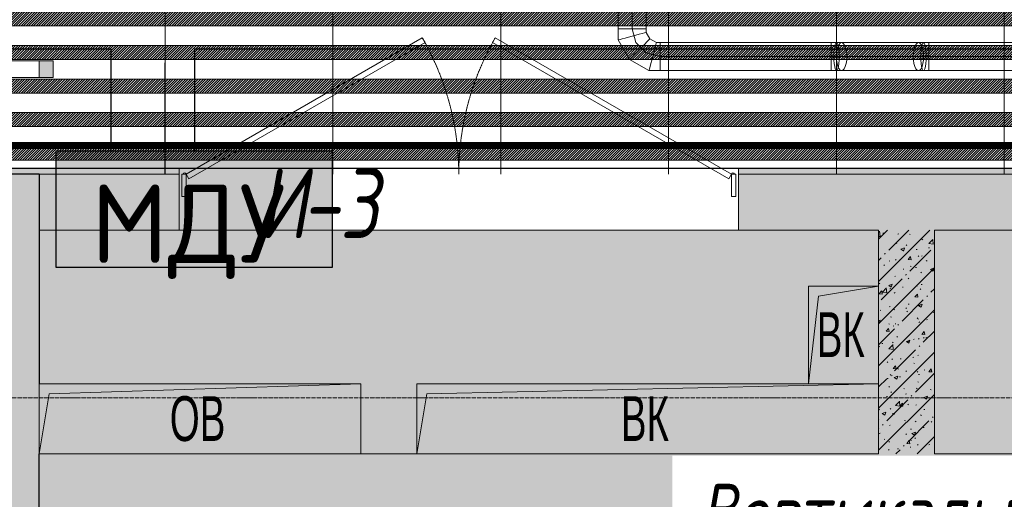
# Model space of a CAD drawing. Header units: millimetres. Extents: x -525784 to 178656, y -69521 to 385150.
# Tile 235 of 256: x -183722 to -180203, y 364682 to 366396. Entities that reach past the tile are written whole.
import ezdxf
from ezdxf import colors
from ezdxf.entities.mleader import LeaderData, LeaderLine
from ezdxf.math import Vec2, Vec3

# ---------------------------------------------------------------- set-up
doc = ezdxf.new("R2010")
doc.units = ezdxf.units.MM
for name, pattern in [('( Hidden )', [0.375, 0.25, -0.125]), ('-D1-02х01', [3, 2, -1]), ('-D1-03x03', [6, 3, -3]), ('-D1d1-15x02', [19, 15, -2, 0, -2]), ('DASHDOT', [25.4, 12.7, -6.35, 0, -6.35])]:
    doc.linetypes.add(name, pattern=pattern)
doc.layers.get('Defpoints').update_dxf_attribs({"color": 31})
for name, color, linetype, lineweight in [('_0', 7, 'Continuous', 13), ('A-DETL-GENF', 7, 'Continuous', 5), ('A-DOOR', 7, 'Continuous', 5), ('A-DOOR-IDEN', 7, 'Continuous', 9), ('A-GENM-HDLN', 7, '-D1-03x03', 5), ('A-WALL', 7, 'Continuous', 5), ('A-WALL-FNSH', 8, 'Continuous', 5), ('dim_light', 12, 'Continuous', 9), ('dim_razv', 93, 'DASHDOT', 9), ('I-WALL', 7, 'Continuous', 5), ('light_pot', 52, 'Continuous', 15), ('M-EQPM', 7, 'Continuous', 5), ('M-EQPM-IDEN', 7, 'Continuous', 5), ('pot', 183, 'Continuous', 15), ('pot sh', 183, 'Continuous', 15), ('S-GRID', 7, 'Continuous', 5)]:
    doc.layers.add(name, color=color, linetype=linetype, lineweight=lineweight)
for name, color, linetype, true_color in [('PDF13_0', 30, 'Continuous', 0xff7f00), ('PDF13_Оборудование', 7, 'Continuous', 0xffffff), ('PDF7_Geometry', 7, 'Continuous', 0xaaaaaa)]:
    doc.layers.add(name, color=color, linetype=linetype, true_color=true_color)
doc.layers.add('PDF_Text', color=7, linetype='Continuous')
doc.layers.add('pol', color=7, linetype='Continuous', lineweight=15, true_color=0x738991)
doc.layers.add('Сводный план', color=1, linetype='Continuous', lineweight=0, true_color=0xff0000)
doc.styles.add('Arial Narrow_2', font='txt', dxfattribs={"width": 0.75, "height": 250})
doc.styles.add('fl_iso paper', font='isocpeur.ttf', dxfattribs={"width": 0.8, "oblique": 10})
doc.styles.add('In tre', font='isocpeur.ttf', dxfattribs={"width": 0.8, "oblique": 10})
doc.styles.add('PDF ISOCPEUR', font='isocpeur.ttf')
doc.dimstyles.new('In tre 1_75', dxfattribs={"dimtxt": 220, "dimasz": 120, "dimexe": 60, "dimexo": 10, "dimgap": 50, "dimtad": 1, "dimdec": 0, "dimrnd": 5, "dimzin": 0, "dimdsep": 46, "dimtxsty": 'fl_iso paper', "dimblk": 'ARCHTICK', "dimcen": 0, "dimdle": 60, "dimadec": 0, "dimazin": 0, "dimtfac": 1, "dimtdec": 0, "dimtofl": 0, "dimtmove": 1, "dimatfit": 1, "dimfxl": 1, "dimtfill": 1, "dimtolj": 1, "dimtzin": 0, "dimarcsym": 1})
pattern_1 = [(225, (-233499.5126, 347304.789), (4.49012806, -4.49012806), [])]
pattern_2 = [(45, (-192252.93, 346694.18), (-75.43415, 75.43415), [106.68, -17.78, 3.556, -17.78]), (45, (-192252.93, 346769.56), (-75.43415, 75.43415), []), (50, (-192252.93, 346694.18), (127.5292, -11.1576), [13.335, -146.685]), (355, (-192252.93, 346694.18), (-24.6697, 133.74), [10.668, -117.348]), (100.451, (-192242.31, 346693.25), (102.85973, 122.5818), [11.333, -124.663]), (46.184, (-192252.93, 346729.74), (189.7552, -29.4304), [20.002, -220.027]), (96.636, (-192237.12, 346727.29), (166.1822, 173.1996), [17, -186.995]), (351.184, (-192252.93, 346729.74), (166.184, 173.1976), [16.002, -176.022]), (21, (-192235.15, 346720.85), (106.13027, -71.58603), [13.335, -146.685]), (326, (-192235.15, 346720.85), (43.2619, 128.93175), [10.668, -117.348]), (71.451, (-192226.31, 346714.88), (149.392, 57.34505), [11.333, -124.663]), (37.5, (-192252.935, 346694.178), (2.16223, 59.18836), [3.353, -112.573, 3.353, -115.773, -117.792]), (37.5, (-192252.935, 346694.178), (2.16223, 59.18836), [-235.052, 3.353, -114.44]), (7.5, (-192252.935, 346694.18), (46.77386, 70.12615), [3.353, -64.567, 3.353, -109.906, -44.894]), (7.5, (-192252.935, 346694.18), (46.77386, 70.12615), [-181.178, 3.353, -41.542]), (327.5, (-192292.584, 346694.18), (94.91367, -4.01009), [3.353, -41.097, 3.353, -135.331, -184.023]), (327.5, (-192292.584, 346694.18), (94.91367, -4.01009), [-183.134, 3.353, -180.67]), (317.5, (-192310.36, 346694.18), (103.69057, 17.79882), [3.353, -54.432, 3.353, -88.748, -130.683]), (317.5, (-192310.36, 346694.18), (103.69057, 17.79882), [-149.885, 3.353, -127.33])]

# ---------------------------------------------------------------- blocks, each defined once
blk = doc.blocks.new('*U3567')
at = {"layer": 'light_pot', "linetype": 'ByBlock', "lineweight": 0}
h = blk.add_hatch(color=252, dxfattribs=at)
h.dxf.hatch_style = 1
h.paths.add_polyline_path([(-500, 30), (-550, 30), (-550, -30), (-500, -30)])
h = blk.add_hatch(color=252, dxfattribs=at)
h.dxf.hatch_style = 1
h.paths.add_polyline_path([(500, 30), (550, 30), (550, -30), (500, -30)])
for points in [[(-500, 30), (-550, 30), (-550, -30), (-500, -30)], [(500, -30), (-500, -30), (-500, 30), (500, 30)], [(500, 30), (550, 30), (550, -30), (500, -30)]]:
    blk.add_lwpolyline(points, close=True, dxfattribs=at)
blk = doc.blocks.new('*U3564')
at = {"layer": 'light_pot', "color": 0, "linetype": 'ByBlock', "lineweight": -2, "transparency": 16777216}
blk.add_blockref('*U3567', (0, 0), dxfattribs=at)
blk = doc.blocks.new('_ArchTick')
at = {"color": 0, "linetype": 'ByBlock', "lineweight": 9, "const_width": 0.15}
blk.add_lwpolyline([(-0.5, -0.5), (0.5, 0.5)], dxfattribs=at)
blk = doc.blocks.new('*D6234')
at = {"layer": 'Defpoints', "color": 0, "transparency": 16777216}
for p in [(-178952.9, 366427.3), (-184152.9, 366189.7), (-178952.9, 366189.7)]:
    blk.add_point(p, dxfattribs=at)
at = {"layer": 'dim_light', "color": 0, "lineweight": -2, "transparency": 16777216}
for p, q in [((-184152.9, 366199.7), (-184152.9, 366487.3)), ((-178952.9, 366199.7), (-178952.9, 366487.3)), ((-184212.9, 366427.3), (-178892.9, 366427.3))]:
    blk.add_line(p, q, dxfattribs=at)
at = {"layer": 'dim_light', "color": 0, "lineweight": -2, "transparency": 16777216, "xscale": 120, "yscale": 120, "zscale": 120, "rotation": 180}
blk.add_blockref('_ArchTick', (-184152.9, 366427.3), dxfattribs=at)
at = {"layer": 'dim_light', "color": 0, "lineweight": -2, "transparency": 16777216, "xscale": 120, "yscale": 120, "zscale": 120}
blk.add_blockref('_ArchTick', (-178952.9, 366427.3), dxfattribs=at)
at = {"layer": 'dim_light', "color": 0, "transparency": 16777216, "insert": (-181552.9, 366587.3), "char_height": 220, "attachment_point": 5, "style": 'fl_iso paper', "bg_fill": 3, "box_fill_scale": 1.1, "bg_fill_color": 256, "bg_fill_true_color": 13158600, "bg_fill_transparency": 0}
blk.add_mtext('\\A1;5200', dxfattribs=at)
blk = doc.blocks.new('ghftytytd')
at = {"layer": 'PDF7_Geometry', "color": 5, "lineweight": 18, "true_color": 0x0000ff}
for points in [[(10870, 19520), (10870, 19507), (10870, 19495), (10870, 19484.6), (10870, 19476.6), (10870, 19471.7), (10870, 19470), (10870, 19471.7), (10870, 19476.6), (10870, 19484.6), (10870, 19495), (10870, 19507), (10870, 19520), (11481.1, 19520), (11481.1, 19532.9), (11481.1, 19544.9), (11481.1, 19555.3), (11481.1, 19563.3), (11481.1, 19568.3), (11481.1, 19570), (11500.5, 19570), (11498, 19568.3), (11495.7, 19563.3), (11493.6, 19555.3), (11492.1, 19544.9), (11491.1, 19532.9), (11490.8, 19520), (11491.1, 19507), (11492.1, 19495), (11493.6, 19484.6), (11495.7, 19476.6), (11498, 19471.7), (11500.5, 19470), (11481.1, 19470), (10870, 19470), (10829.8, 19470), (10760.2, 19510.2), (10720, 19579.8), (10720, 19619.9), (10720, 19800)], [(10770, 19619.9), (10770, 19800)], [(10770, 19619.9), (10783.4, 19570)], [(10770, 19619.9), (10782.9, 19619.9), (10795, 19619.9), (10805.4, 19619.9), (10813.3, 19619.9), (10818.3, 19619.9), (10820, 19619.9)], [(10820, 19606.6), (10820, 19619.9)], [(10833.4, 19583.4), (10820, 19606.6)], [(10783.4, 19570), (10820, 19533.4)], [(10856.6, 19570), (10833.4, 19583.4)], [(10870, 19570), (10856.6, 19570)], [(10870, 19520), (10870, 19532.9), (10870, 19544.9), (10870, 19555.3), (10870, 19563.3), (10870, 19568.3), (10870, 19570)], [(10870, 19570), (10870, 19568.3), (10870, 19563.3), (10870, 19555.3), (10870, 19544.9), (10870, 19532.9), (10870, 19520)], [(11481.1, 19570), (10870, 19570)], [(10870, 19570), (10870, 19568.3), (10870, 19563.3), (10870, 19555.3), (10870, 19544.9), (10870, 19532.9), (10870, 19520)], [(10870, 19520), (10870, 19532.9), (10870, 19544.9), (10870, 19555.3), (10870, 19563.3), (10870, 19568.3), (10870, 19570)], [(11481.1, 19570), (11481.1, 19568.3), (11481.1, 19563.3), (11481.1, 19555.3), (11481.1, 19544.9), (11481.1, 19532.9), (11481.1, 19520)], [(18250.4, 19570), (11830.3, 19570), (11830.3, 19568.3), (11830.3, 19563.3), (11830.3, 19555.3), (11830.3, 19544.9), (11830.3, 19532.9), (11830.3, 19520), (12634.5, 19520), (11830.3, 19520), (11830.3, 19532.9), (11830.3, 19544.9), (11830.3, 19555.3), (11830.3, 19563.3), (11830.3, 19568.3), (11830.3, 19570), (11810.9, 19570), (11813.4, 19568.3), (11815.8, 19563.3), (11817.8, 19555.3), (11819.3, 19544.9), (11820.3, 19532.9), (11820.6, 19520), (11820.3, 19507), (11819.3, 19495), (11817.8, 19484.6), (11815.8, 19476.6), (11813.4, 19471.7), (11810.9, 19470), (11808.4, 19471.7), (11806.1, 19476.6), (11804.1, 19484.6), (11802.5, 19495), (11801.6, 19507), (11801.2, 19520), (11801.6, 19532.9), (11802.5, 19544.9), (11804.1, 19555.3), (11806.1, 19563.3), (11808.4, 19568.3), (11810.9, 19570), (11793, 19570), (11518.5, 19570), (11513.6, 19568.3), (11509.1, 19563.3), (11505.3, 19555.3), (11502.3, 19544.9), (11500.5, 19532.9), (11499.8, 19520), (11500.5, 19507), (11502.3, 19495), (11505.3, 19484.6), (11509.1, 19476.6), (11513.6, 19471.7), (11518.5, 19470), (11523.3, 19471.7), (11527.8, 19476.6), (11531.7, 19484.6), (11534.6, 19495), (11536.5, 19507), (11537.1, 19520), (11536.5, 19532.9), (11534.6, 19544.9), (11531.7, 19555.3), (11527.8, 19563.3), (11523.3, 19568.3), (11518.5, 19570), (11513.6, 19568.3), (11509.1, 19563.3), (11505.3, 19555.3), (11502.3, 19544.9), (11500.5, 19532.9), (11499.8, 19520), (11500.5, 19507), (11502.3, 19495), (11505.3, 19484.6), (11509.1, 19476.6), (11513.6, 19471.7), (11518.5, 19470), (11793, 19470), (11797.8, 19471.7), (11802.3, 19476.6), (11806.1, 19484.6), (11809.1, 19495), (11811, 19507), (11811.6, 19520), (11811, 19532.9), (11809.1, 19544.9), (11806.1, 19555.3), (11802.3, 19563.3), (11797.8, 19568.3), (11793, 19570), (11788.1, 19568.3), (11783.6, 19563.3), (11779.8, 19555.3), (11776.8, 19544.9), (11774.9, 19532.9), (11774.3, 19520), (11774.9, 19507), (11776.8, 19495), (11779.8, 19484.6), (11783.6, 19476.6), (11788.1, 19471.7), (11793, 19470), (11810.9, 19470), (11830.3, 19470), (18250.4, 19470)], [(10820, 19533.4), (10870, 19520)], [(11481.1, 19520), (10870, 19520)], [(10870, 19520), (10870, 19507), (10870, 19495), (10870, 19484.6), (10870, 19476.6), (10870, 19471.7), (10870, 19470)], [(10870, 19470), (10870, 19471.7), (10870, 19476.6), (10870, 19484.6), (10870, 19495), (10870, 19507), (10870, 19520)], [(11518.5, 19520), (11500.1, 19520), (11481.1, 19520)], [(11793, 19520), (11811.3, 19520)], [(11811.3, 19520), (11830.3, 19520)]]:
    blk.add_lwpolyline(points, dxfattribs=at)
for points in [[(10770, 19800), (10782.9, 19800), (10795, 19800), (10805.4, 19800), (10813.3, 19800), (10818.3, 19800), (10820, 19800), (10820, 19619.9), (10818.3, 19619.9), (10813.3, 19619.9), (10805.4, 19619.9), (10795, 19619.9), (10782.9, 19619.9), (10770, 19619.9)], [(10770, 19619.9), (10757.1, 19619.9), (10745, 19619.9), (10734.6, 19619.9), (10726.7, 19619.9), (10721.7, 19619.9), (10720, 19619.9), (10721.7, 19619.9), (10726.7, 19619.9), (10734.6, 19619.9), (10745, 19619.9), (10757.1, 19619.9)], [(10770, 19619.9), (10757.1, 19619.9), (10745, 19619.9), (10734.6, 19619.9), (10726.7, 19619.9), (10721.7, 19619.9), (10720, 19619.9), (10721.7, 19619.9), (10726.7, 19619.9), (10734.6, 19619.9), (10745, 19619.9), (10757.1, 19619.9)], [(10770, 19619.9), (10782.9, 19619.9), (10795, 19619.9), (10805.4, 19619.9), (10813.3, 19619.9), (10818.3, 19619.9), (10820, 19619.9), (10818.3, 19619.9), (10813.3, 19619.9), (10805.4, 19619.9), (10795, 19619.9), (10782.9, 19619.9)], [(10770, 19593.2), (10782.9, 19596.6), (10795, 19599.9), (10805.4, 19602.6), (10813.3, 19604.8), (10818.3, 19606.1), (10820, 19606.6), (10818.3, 19606.1), (10813.3, 19604.8), (10805.4, 19602.6), (10795, 19599.9), (10782.9, 19596.6)], [(10770, 19593.2), (10757.1, 19589.7), (10745, 19586.5), (10734.6, 19583.7), (10726.7, 19581.6), (10721.7, 19580.2), (10720, 19579.8), (10721.7, 19580.2), (10726.7, 19581.6), (10734.6, 19583.7), (10745, 19586.5), (10757.1, 19589.7)], [(10796.8, 19546.7), (10806.3, 19556.2), (10815.1, 19565.1), (10822.7, 19572.6), (10828.5, 19578.5), (10832.1, 19582.1), (10833.4, 19583.4), (10832.1, 19582.1), (10828.5, 19578.5), (10822.7, 19572.6), (10815.1, 19565.1), (10806.3, 19556.2)], [(10843.2, 19520), (10846.7, 19532.9), (10849.9, 19544.9), (10852.7, 19555.3), (10854.8, 19563.3), (10856.1, 19568.3), (10856.6, 19570), (10856.1, 19568.3), (10854.8, 19563.3), (10852.7, 19555.3), (10849.9, 19544.9), (10846.7, 19532.9)], [(11481.1, 19520), (11481.1, 19507), (11481.1, 19495), (11481.1, 19484.6), (11481.1, 19476.6), (11481.1, 19471.7), (11481.1, 19470), (11481.1, 19471.7), (11481.1, 19476.6), (11481.1, 19484.6), (11481.1, 19495), (11481.1, 19507), (11481.1, 19520), (11481.1, 19532.9), (11481.1, 19544.9), (11481.1, 19555.3), (11481.1, 19563.3), (11481.1, 19568.3), (11481.1, 19570), (11481.1, 19568.3), (11481.1, 19563.3), (11481.1, 19555.3), (11481.1, 19544.9), (11481.1, 19532.9)], [(11500.5, 19570), (11518.5, 19570), (11523.3, 19568.3), (11527.8, 19563.3), (11531.7, 19555.3), (11534.6, 19544.9), (11536.5, 19532.9), (11537.1, 19520), (11536.5, 19507), (11534.6, 19495), (11531.7, 19484.6), (11527.8, 19476.6), (11523.3, 19471.7), (11518.5, 19470), (11500.5, 19470), (11503, 19471.7), (11505.4, 19476.6), (11507.4, 19484.6), (11508.9, 19495), (11509.9, 19507), (11510.2, 19520), (11509.9, 19532.9), (11508.9, 19544.9), (11507.4, 19555.3), (11505.4, 19563.3), (11503, 19568.3)], [(11793, 19570), (11797.8, 19568.3), (11802.3, 19563.3), (11806.1, 19555.3), (11809.1, 19544.9), (11811, 19532.9), (11811.6, 19520), (11811, 19507), (11809.1, 19495), (11806.1, 19484.6), (11802.3, 19476.6), (11797.8, 19471.7), (11793, 19470), (11788.1, 19471.7), (11783.6, 19476.6), (11779.8, 19484.6), (11776.8, 19495), (11774.9, 19507), (11774.3, 19520), (11774.9, 19532.9), (11776.8, 19544.9), (11779.8, 19555.3), (11783.6, 19563.3), (11788.1, 19568.3)], [(11830.3, 19520), (11830.3, 19507), (11830.3, 19495), (11830.3, 19484.6), (11830.3, 19476.6), (11830.3, 19471.7), (11830.3, 19470), (11830.3, 19471.7), (11830.3, 19476.6), (11830.3, 19484.6), (11830.3, 19495), (11830.3, 19507), (11830.3, 19520), (11830.3, 19532.9), (11830.3, 19544.9), (11830.3, 19555.3), (11830.3, 19563.3), (11830.3, 19568.3), (11830.3, 19570), (11830.3, 19568.3), (11830.3, 19563.3), (11830.3, 19555.3), (11830.3, 19544.9), (11830.3, 19532.9)], [(10796.8, 19546.7), (10787.3, 19537.3), (10778.5, 19528.5), (10770.9, 19520.9), (10765.1, 19515.1), (10761.4, 19511.4), (10760.2, 19510.2), (10761.4, 19511.4), (10765.1, 19515.1), (10770.9, 19520.9), (10778.5, 19528.5), (10787.3, 19537.3)], [(10843.2, 19520), (10839.7, 19507), (10836.5, 19495), (10833.7, 19484.6), (10831.6, 19476.6), (10830.3, 19471.7), (10829.8, 19470), (10830.3, 19471.7), (10831.6, 19476.6), (10833.7, 19484.6), (10836.5, 19495), (10839.7, 19507)], [(11481.1, 19520), (11481.1, 19507), (11481.1, 19495), (11481.1, 19484.6), (11481.1, 19476.6), (11481.1, 19471.7), (11481.1, 19470), (11481.1, 19471.7), (11481.1, 19476.6), (11481.1, 19484.6), (11481.1, 19495), (11481.1, 19507)], [(11793, 19520), (11518.5, 19520)], [(11830.3, 19520), (11830.3, 19507), (11830.3, 19495), (11830.3, 19484.6), (11830.3, 19476.6), (11830.3, 19471.7), (11830.3, 19470), (11830.3, 19471.7), (11830.3, 19476.6), (11830.3, 19484.6), (11830.3, 19495), (11830.3, 19507)]]:
    blk.add_lwpolyline(points, close=True, dxfattribs=at)
blk = doc.blocks.new('kggfdrrrv44')
at = {"layer": 'PDF13_0', "lineweight": 25}
blk.add_lwpolyline([(14186, 17512.2), (14186, 19546.3), (9205.4, 19546.3), (9205.4, 19182.3), (8907, 19182.3), (8907, 19546.3), (6940.6, 19546.3)], dxfattribs=at)
at = {"layer": 'PDF13_Оборудование', "transparency": 33554559}
for points in [[(8710.1, 19182.3), (9698.6, 19180.1), (8710.1, 19180.1)], [(8710.1, 19180.1), (8710.1, 18769.5), (9698.6, 18769.5)], [(8710.1, 19180.1), (9698.6, 19180.1), (9698.6, 18769.5)], [(8710.1, 18769.5), (9698.6, 18769.5), (9698.6, 18767.4)]]:
    blk.add_solid(points, dxfattribs=at)
at = {"layer": 'PDF_Text', "color": 109, "lineweight": 25, "true_color": 0x136633}
blk.add_lwpolyline([(8710.1, 18767.4), (9698.6, 18767.4), (9698.6, 19182.3), (8710.1, 19182.3)], close=True, dxfattribs=at)
at = {"layer": 'PDF_Text', "color": 109, "true_color": 0x136633, "insert": (8835, 18725.2), "char_height": 279.99, "attachment_point": 7, "style": 'PDF ISOCPEUR'}
blk.add_mtext('МДУ', dxfattribs=at)
blk = doc.blocks.new('A_MEQ_DoorWall - ОВ-7378684-50_AS_M_L24')
at = {"layer": 'A-DOOR'}
for p, q in [((-5.6, 587.5), (-850, 100)), ((-840, 82.7), (4.4, 570.2)), ((4.4, 570.2), (-5.6, 587.5)), ((245.6, 570.2), (255.6, 587.5)), ((1090, 82.7), (245.6, 570.2)), ((255.6, 587.5), (1100, 100)), ((-875, 100), (-875, -100)), ((-850, 100), (-865, 100)), ((-865, 100), (-865, 20)), ((-850, 20), (-850, 100)), ((-850, 100), (-840, 82.7)), ((1100, 100), (1090, 82.7)), ((1115, 100), (1100, 100)), ((1100, 100), (1100, 20)), ((1115, 20), (1115, 100)), ((1125, 100), (1125, -100)), ((-865, 20), (-850, 20)), ((1100, 20), (1115, 20))]:
    blk.add_line(p, q, dxfattribs=at)
at = {"layer": 'A-DOOR', "linetype": '-D1-02х01'}
for centre, start, end in [((-850, 100), 360, 30), ((1100, 100), 150, 180)]:
    blk.add_arc(centre, 975, start, end, dxfattribs=at)
at = {"layer": 'A-DOOR'}
for centre in [(-855, 100), (1105, 100)]:
    blk.add_arc(centre, 5, 0, 180, dxfattribs=at)
blk = doc.blocks.new('A_MEQ_OpeningShaft-Rectangular - ОВ-5357868-50_AS_M_L24')
at = {"layer": 'A-DETL-GENF'}
for p, q in [((1150, 0), (0, 0)), ((0, 0), (0, -250)), ((35.7, -35.7), (1150, 0)), ((1150, 0), (1150, -250)), ((0, -250), (35.7, -35.7)), ((0, -250), (1150, -250))]:
    blk.add_line(p, q, dxfattribs=at)
at = {"layer": 'A-GENM-HDLN'}
for p, q in [((1150, 0), (0, 0)), ((0, 0), (0, -250)), ((1150, -250), (1150, 0)), ((0, -250), (1150, -250))]:
    blk.add_line(p, q, dxfattribs=at)
blk = doc.blocks.new('A_MEQ_OpeningShaft-Rectangular - ВК-3600014-50_AS_M_L24')
at = {"layer": 'A-DETL-GENF'}
for p, q in [((1650, 0), (0, 0)), ((0, 0), (0, -250)), ((35.7, -35.7), (1650, 0)), ((1650, 0), (1650, -250)), ((0, -250), (35.7, -35.7)), ((0, -250), (1650, -250))]:
    blk.add_line(p, q, dxfattribs=at)
at = {"layer": 'A-GENM-HDLN'}
for p, q in [((1650, 0), (0, 0)), ((0, 0), (0, -250)), ((1650, -250), (1650, 0)), ((0, -250), (1650, -250))]:
    blk.add_line(p, q, dxfattribs=at)
blk = doc.blocks.new('A_MEQ_OpeningShaft-Rectangular - ВК-3600148-50_AS_M_L24')
at = {"layer": 'A-DETL-GENF'}
for p, q in [((0, 250), (350, 250)), ((0, 0), (0, 250)), ((0, 250), (35.7, 35.7)), ((350, 0), (350, 250)), ((35.7, 35.7), (350, 0)), ((350, 0), (0, 0))]:
    blk.add_line(p, q, dxfattribs=at)
at = {"layer": 'A-GENM-HDLN'}
for p, q in [((0, 250), (0, 0)), ((350, 250), (0, 250)), ((350, 0), (350, 250)), ((0, 0), (350, 0))]:
    blk.add_line(p, q, dxfattribs=at)

msp = doc.modelspace()

# ---------------------------------------------------------------- hatches: boundary and pattern name
at = {"layer": '_0', "transparency": 33554534}
h = msp.add_hatch(color=252, dxfattribs=at)
h.dxf.hatch_style = 1
h.paths.add_polyline_path([(-154802.1, 346193.4), (-192753.7, 346193.4), (-192753.7, 376145), (-154802.1, 376145)])
h.paths.add_polyline_path([(-161802.9, 356694.2), (-161802.9, 356294.2), (-161302.9, 356294.2), (-161302.9, 353444.2), (-163402.9, 353444.2), (-163402.9, 354644.2), (-183902.9, 354644.2), (-183902.9, 353444.2), (-186502.9, 353444.2), (-186502.9, 355844.2), (-186002.9, 355844.2), (-186002.9, 356694.2), (-183902.9, 356694.2), (-183902.9, 360744.2), (-179002.9, 360744.2), (-179002.9, 359244.2), (-177402.9, 359244.2), (-177402.9, 365644.2), (-185752.9, 365644.2), (-185752.9, 367444.2), (-185753.5, 367444.2), (-185753.5, 367644.2), (-183902.9, 367644.2), (-183902.9, 367694.2), (-163952.9, 367694.2), (-163952.9, 369444.2), (-160672.9, 369444.2), (-160672.9, 367444.2), (-161752.9, 367444.2), (-161752.9, 365644.2), (-169802.9, 365644.2), (-169802.9, 356694.2)], flags=16)
at = {"layer": 'A-WALL'}
h = msp.add_hatch(dxfattribs=at)
h.set_pattern_fill('FP_1', color=256, style=0, pattern_type=2)
h.set_pattern_definition([(45, (-192252.935, 346694.18), (-57.02463, 57.02463), []), (45, (-192195.91, 346694.18), (-57.02463, 57.02463), [100.806, -20.161, 3.353, -16.808])])
h.paths.add_polyline_path([(-183852.9, 356494.2), (-183652.9, 356494.2), (-183652.9, 365844.2), (-183852.9, 365844.2), (-183852.9, 356694.2)])
at = {"layer": 'I-WALL', "true_color": 0xf5f3ef}
for points in [[(-183652.9, 365844.2), (-183652.9, 365864.2), (-183752.9, 365864.2), (-183752.9, 365844.2)], [(-180052.9, 365844.2), (-180052.9, 365864.2), (-180552.9, 365864.2), (-180552.9, 365844.2), (-180154.2, 365844.2)]]:
    msp.add_hatch(color=7, dxfattribs=at).paths.add_polyline_path(points)
h = msp.add_hatch(color=7, dxfattribs=at)
h.paths.add_polyline_path([(-180552.9, 365844.2), (-180552.9, 365864.2), (-181152.9, 365864.2), (-181152.9, 365844.2)])
h.paths.add_polyline_path([(-183152.9, 365844.2), (-183152.9, 365864.2), (-183652.9, 365864.2), (-183652.9, 365844.2), (-183626.5, 365844.2)])
at = {"layer": 'I-WALL'}
h = msp.add_hatch(dxfattribs=at)
h.set_pattern_fill('FP_43', color=256, style=0, pattern_type=2)
h.set_pattern_definition(pattern_2)
h.paths.add_polyline_path([(-178802.9, 365644.2), (-178802.9, 365844.2), (-179202.9, 365844.2), (-179202.9, 365644.2), (-178982.9, 365644.2)])
h.paths.add_polyline_path([(-180452.9, 365644.2), (-179952.9, 365644.2), (-179952.9, 365844.2), (-181152.9, 365844.2), (-181152.9, 365644.2), (-180652.9, 365644.2)])
h.paths.add_polyline_path([(-183652.9, 365644.2), (-183152.9, 365644.2), (-183152.9, 365844.2), (-183652.9, 365844.2)])
h = msp.add_hatch(dxfattribs=at)
h.set_pattern_fill('FP_43', color=256, style=0, pattern_type=2)
h.set_pattern_definition(pattern_2)
h.paths.add_polyline_path([(-180452.9, 364844.2), (-180452.9, 365644.2), (-180652.9, 365644.2), (-180652.9, 364844.2)])
h = msp.add_hatch(dxfattribs=at)
h.set_pattern_fill('FP_43', color=256, style=0, pattern_type=2)
h.set_pattern_definition(pattern_2)
h.paths.add_polyline_path([(-179202.9, 364644.2), (-179202.9, 364844.2), (-183652.9, 364844.2), (-183652.9, 364644.2), (-180154.2, 364644.2)])
at = {"layer": 'pot sh', "linetype": 'ByBlock', "lineweight": 0, "true_color": 0x91caaf}
h = msp.add_hatch(dxfattribs=at)
h.set_pattern_fill('ANSI31', color=253, scale=2, angle=180)
h.set_pattern_definition([(225, (-233499.5126, 347184.789), (4.49012806, -4.49012806), [])])
h.paths.add_polyline_path([(-185532.9, 366014.2), (-161972.9, 366014.2), (-161972.9, 366064.2), (-185532.9, 366064.2)])
h = msp.add_hatch(dxfattribs=at)
h.set_pattern_fill('ANSI31', color=253, scale=2, angle=180)
h.set_pattern_definition(pattern_1)
h.paths.add_polyline_path([(-185532.9, 365894.2), (-161972.9, 365894.2), (-161972.9, 365944.2), (-185532.9, 365944.2)])

# ---------------------------------------------------------------- linework, layer by layer
at = {"layer": 'A-WALL', "lineweight": 25}
for p, q in [((-183652.9, 365844.2), (-183852.9, 365844.2)), ((-183652.9, 365844.2), (-183652.9, 365094.2)), ((-183652.9, 363744.2), (-183652.9, 364844.2))]:
    msp.add_line(p, q, dxfattribs=at)
at = {"layer": 'A-WALL', "lineweight": 9}
for p, q in [((-183152.9, 365844.2), (-183652.9, 365844.2)), ((-183152.9, 365644.2), (-183152.9, 365844.2)), ((-181152.9, 365844.2), (-181152.9, 365644.2)), ((-183652.9, 365644.2), (-183152.9, 365644.2)), ((-181152.9, 365644.2), (-180652.9, 365644.2)), ((-180652.9, 365644.2), (-180652.9, 365444.2)), ((-180452.9, 364844.2), (-180452.9, 365644.2)), ((-182302.9, 364844.2), (-182502.9, 364844.2)), ((-179202.9, 364844.2), (-180452.9, 364844.2))]:
    msp.add_line(p, q, dxfattribs=at)
at = {"layer": 'A-WALL', "color": 250, "lineweight": 9, "true_color": 0x333333}
for p, q in [((-178802.9, 365844.2), (-181152.9, 365844.2)), ((-180452.9, 365644.2), (-179202.9, 365644.2))]:
    msp.add_line(p, q, dxfattribs=at)
at = {"layer": 'A-WALL-FNSH'}
for p, q in [((-183152.9, 365864.2), (-184402.9, 365864.2)), ((-183152.9, 365844.2), (-183152.9, 365864.2)), ((-178802.9, 365864.2), (-181152.9, 365864.2)), ((-181152.9, 365864.2), (-181152.9, 365844.2))]:
    msp.add_line(p, q, dxfattribs=at)
at = {"layer": 'Defpoints'}
msp.add_lwpolyline([(-163902.9, 365694.2), (-165352.9, 365694.2), (-165352.9, 365864.2), (-172622.9, 365864.2), (-172622.9, 365694.1), (-174582.9, 365694.1), (-174582.9, 365864.2), (-177353.7, 365864.2), (-177352.1, 365694.2), (-178802.9, 365694.2), (-178802.9, 365864.2), (-184402.9, 365864.2)], dxfattribs=at)
at = {"layer": 'dim_razv', "color": 1, "linetype": '( Hidden )', "ltscale": 10, "true_color": 0xff0a0a, "const_width": 25}
msp.add_lwpolyline([(-178784, 365946.4), (-184281.7, 365946.4)], dxfattribs=at)
at = {"layer": 'I-WALL'}
for p, q in [((-183152.9, 365864.2), (-181152.9, 365864.2)), ((-181152.9, 365644.2), (-183152.9, 365644.2))]:
    msp.add_line(p, q, dxfattribs=at)
at = {"layer": 'pot sh'}
for points in [[(-185532.9, 366014.2), (-161972.9, 366014.2), (-161972.9, 366064.2), (-185532.9, 366064.2)], [(-185532.9, 365894.2), (-161972.9, 365894.2), (-161972.9, 365944.2), (-185532.9, 365944.2)]]:
    msp.add_lwpolyline(points, close=True, dxfattribs=at)
at = {"layer": 'S-GRID', "linetype": '-D1d1-15x02'}
msp.add_line((-195228.5, 365044.2), (-153552.8, 365044.2), dxfattribs=at)

# ---------------------------------------------------------------- block references
at = {"layer": 'light_pot'}
msp.add_blockref('*U3564', (-184152.9, 366219.7), dxfattribs=at)
at = {"layer": 'M-EQPM', "rotation": 270}
msp.add_blockref('A_MEQ_OpeningShaft-Rectangular - ВК-3600148-50_AS_M_L24', (-180902.9, 365444.2), dxfattribs=at)
at = {"layer": 'M-EQPM'}
for name, p in [('A_MEQ_OpeningShaft-Rectangular - ОВ-5357868-50_AS_M_L24', (-183652.9, 365094.2)), ('A_MEQ_OpeningShaft-Rectangular - ВК-3600014-50_AS_M_L24', (-182302.9, 365094.2))]:
    msp.add_blockref(name, p, dxfattribs=at)

# ---------------------------------------------------------------- texts
at = {"layer": 'A-DOOR-IDEN', "lineweight": 5, "char_height": 250, "attachment_point": 1, "style": 'fl_iso paper'}
for s, insert, width in [('И', (-182868.1, 365865.2), 186.392), ('-3', (-182714.4, 365865.2), 228.481)]:
    msp.add_mtext(s, dxfattribs=dict(at, insert=insert, width=width))
at = {"layer": 'M-EQPM-IDEN', "char_height": 160, "attachment_point": 1, "style": 'Arial Narrow_2'}
for s, insert, width in [('ВК', (-180873.5, 365350.3), 216.456), ('ОВ', (-183185.9, 365050.3), 246.519), ('ВК', (-181573.5, 365050.3), 216.456)]:
    msp.add_mtext(s, dxfattribs=dict(at, insert=insert, width=width))

# ---------------------------------------------------------------- next in the draw order: dimensions: what is measured, and where the dimension line sits
at = {"layer": 'dim_light'}
dim = msp.add_linear_dim(base=(-178952.9, 366427.3), p1=(-184152.9, 366189.7), p2=(-178952.9, 366189.7), dimstyle='In tre 1_75', dxfattribs=at)
dim.commit()
dim.dimension.update_dxf_attribs({"geometry": '*D6234', "text_midpoint": (-181552.9, 366587.3)})

# ---------------------------------------------------------------- next in the draw order: leaders
at = {"layer": 'dim_razv', "color": 0, "linetype": 'ByBlock'}
ml = msp.add_multileader_mtext('Standard', dxfattribs=at)
ml.set_content('Вертикально расположенная бегущая строка (время/дата/t%%D/этаж)', style='In tre')
ml.set_leader_properties()
ml.build(insert=Vec2(0, 0))
ml.multileader.update_dxf_attribs({"text_left_attachment_type": 6, "text_right_attachment_type": 6, "dogleg_length": 1, "arrow_head_size": 0, "scale": 50})
ctx = ml.context
ctx.base_point, ctx.scale, ctx.char_height, ctx.arrow_head_size, ctx.landing_gap_size, ctx.plane_origin = Vec3(-181294, 364477.3), 50, 200, 0, 4.5, Vec3(-162031, 363442.1)
ctx.left_attachment, ctx.right_attachment = 6, 6
notes = []
notes.append((ctx, [(0, (1, 1, 0), (-178335.7, 364477.3), (-1, 0), 50, [(1, [(-174736.9, 361319.4)], 0, [])])]))
ctx.mtext.insert, ctx.mtext.width, ctx.mtext.defined_height, ctx.mtext.flow_direction = Vec3(-181289.5, 364737.3), 3092.716, 696.6, 5
ctx.mtext.has_bg_fill, ctx.mtext.bg_color, ctx.mtext.bg_scale_factor, ctx.mtext.bg_transparency, ctx.mtext.use_window_bg_color = 1, -1027028792, 1.5, 0, 1
for ctx, leaders in notes:
    for number, flags, end, landing, length, lines in leaders:
        leader = LeaderData()
        leader.index, (leader.has_last_leader_line, leader.has_dogleg_vector, leader.attachment_direction) = number, flags
        leader.last_leader_point, leader.dogleg_vector, leader.dogleg_length = Vec3(end), Vec3(landing), length
        for number, points, colour, breaks in lines:
            line = LeaderLine()
            line.index, line.vertices, line.color, line.breaks = number, Vec3.list(points), colors.encode_raw_color(colour), breaks
            leader.lines.append(line)
        ctx.leaders.append(leader)

# ---------------------------------------------------------------- next in the draw order: hatches: boundary and pattern name
at = {"layer": 'pot sh', "linetype": 'ByBlock', "lineweight": 0, "true_color": 0x91caaf}
h = msp.add_hatch(dxfattribs=at)
h.set_pattern_fill('ANSI31', color=253, scale=2, angle=180)
h.set_pattern_definition(pattern_1)
h.paths.add_polyline_path([(-185532.9, 366374.2), (-161972.9, 366374.2), (-161972.9, 366424.2), (-185532.9, 366424.2)])
h = msp.add_hatch(dxfattribs=at)
h.set_pattern_fill('ANSI31', color=253, scale=2, angle=180)
h.set_pattern_definition([(225, (-233499.5126, 347424.789), (4.49012806, -4.49012806), [])])
h.paths.add_polyline_path([(-185532.9, 366254.2), (-161972.9, 366254.2), (-161972.9, 366304.2), (-185532.9, 366304.2)])
h = msp.add_hatch(dxfattribs=at)
h.set_pattern_fill('ANSI31', color=253, scale=2, angle=180)
h.set_pattern_definition([(225, (-233499.5126, 347064.789), (4.49012806, -4.49012806), [])])
h.paths.add_polyline_path([(-185532.9, 366134.2), (-161972.9, 366134.2), (-161972.9, 366184.2), (-185532.9, 366184.2)])

# ---------------------------------------------------------------- next in the draw order: linework, layer by layer
at = {"layer": 'pol'}
for points in [[(-183204, 365844.2), (-183202.9, 366643.6), (-183802.9, 366643.6), (-183802.9, 365844.2)], [(-183202.9, 365844.2), (-183202.9, 366643.6), (-182602.9, 366643.6), (-182602.9, 365844.2)], [(-182602.9, 365844.2), (-182602.9, 366643.6), (-182002.9, 366643.6), (-182002.9, 365844.2)], [(-182002.9, 365844.2), (-182002.9, 366643.6), (-181402.9, 366643.6), (-181402.9, 365844.2)], [(-181402.9, 365844.2), (-181402.9, 366643.6), (-180802.9, 366643.6), (-180802.9, 365844.2)], [(-180802.9, 365844.2), (-180802.9, 366643.6), (-180202.9, 366643.6), (-180202.9, 365844.2)]]:
    msp.add_lwpolyline(points, dxfattribs=at)
at = {"layer": 'pot'}
msp.add_lwpolyline([(-185532.9, 367424.2), (-163682.9, 367424.2), (-163682.9, 369224.2), (-160892.9, 369224), (-160892.9, 367664.1), (-161972.9, 367664.2), (-161972.9, 365864.2), (-185532.9, 365864.2)], close=True, dxfattribs=at)
at = {"layer": 'pot sh'}
for points in [[(-185532.9, 366374.2), (-161972.9, 366374.2), (-161972.9, 366424.2), (-185532.9, 366424.2)], [(-185532.9, 366254.2), (-161972.9, 366254.2), (-161972.9, 366304.2), (-185532.9, 366304.2)], [(-185532.9, 366134.2), (-161972.9, 366134.2), (-161972.9, 366184.2), (-185532.9, 366184.2)]]:
    msp.add_lwpolyline(points, close=True, dxfattribs=at)

# ---------------------------------------------------------------- next in the draw order: block references
at = {"layer": 'A-DOOR', "color": 8, "true_color": 0x7f7f7f}
msp.add_blockref('A_MEQ_DoorWall - ОВ-7378684-50_AS_M_L24', (-182277.9, 365744.2), dxfattribs=at)
at = {"layer": 'Сводный план'}
for name in ['kggfdrrrv44', 'ghftytytd']:
    msp.add_blockref(name, (-192302.9, 346744.2), dxfattribs=at)

doc.saveas('drawing.dxf')
